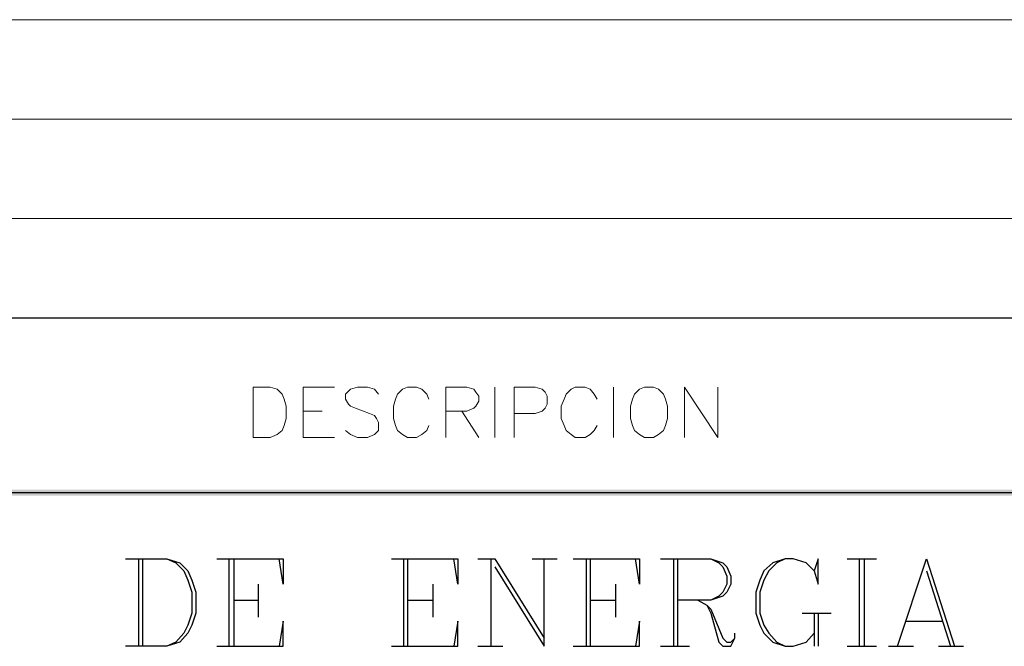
# Model space of a CAD drawing. Header units: millimetres. Extents: x 8 to 202, y 3 to 294.
# Tile 5 of 8: x 95 to 136, y 28 to 55. Entities that reach past the tile are written whole.
import ezdxf

# ---------------------------------------------------------------- set-up
doc = ezdxf.new("R2010")
doc.units = ezdxf.units.MM
doc.layers.add('DGE_CONTORNOS', color=7, linetype='Continuous', lineweight=0)
doc.layers.add('DGE_RELLENO', color=7, linetype='Continuous', lineweight=0)

msp = doc.modelspace()

# ---------------------------------------------------------------- hatches: boundary and pattern name
at = {"layer": 'DGE_RELLENO', "true_color": 0x000000}
for points in [[(23.4527, 34.8263), (23.7067, 34.5723), (201.9723, 34.8263)], [(23.7067, 34.5723), (201.9723, 34.8263), (201.8453, 34.5723)]]:
    msp.add_hatch(color=7, dxfattribs=at).paths.add_polyline_path(points, flags=0)

# ---------------------------------------------------------------- linework, layer by layer
at = {"layer": 'DGE_CONTORNOS', "lineweight": 5}
for points in [[(23.5797, 54.6384), (201.9723, 54.6384)], [(23.5797, 50.4474), (201.9723, 50.4474)], [(23.5797, 46.2564), (201.9723, 46.2564)]]:
    msp.add_lwpolyline(points, dxfattribs=at)
at = {"layer": 'DGE_CONTORNOS', "lineweight": 25}
for points in [[(23.5797, 42.0653), (201.9723, 42.0653)], [(23.5797, 34.6993), (201.9723, 34.6993)], [(99.1447, 31.9053), (100.8803, 31.9053), (101.4307, 31.7359), (101.7693, 31.3973), (101.9387, 31.0163), (102.108, 30.5083), (102.108, 29.6193), (101.9387, 29.1113), (101.7693, 28.7726), (101.4307, 28.3916), (100.8803, 28.2223), (99.1447, 28.2223)], [(99.695, 31.9053), (99.695, 28.2223)], [(99.8643, 31.9053), (99.8643, 28.2223)], [(100.8803, 31.9053), (101.2613, 31.7359), (101.6, 31.3973), (101.7693, 31.0163), (101.9387, 30.5083), (101.9387, 29.6193), (101.7693, 29.1113), (101.6, 28.7726), (101.2613, 28.3916), (100.8803, 28.2223)], [(102.997, 31.9053), (105.791, 31.9053), (105.791, 30.847), (105.6217, 31.9053)], [(103.505, 31.9053), (103.505, 28.2223)], [(103.7167, 31.9053), (103.7167, 28.2223)], [(110.363, 31.9053), (113.157, 31.9053), (113.157, 30.847), (112.9877, 31.9053)], [(110.871, 31.9053), (110.871, 28.2223)], [(111.0403, 31.9053), (111.0403, 28.2223)], [(114.0037, 31.9053), (114.7233, 31.9053)], [(114.554, 31.9053), (114.554, 28.2223)], [(114.7233, 31.9053), (116.7977, 28.5609)], [(114.7233, 31.5666), (116.7977, 28.2223), (116.7977, 31.9053)], [(116.2897, 31.9053), (117.348, 31.9053)], [(118.0253, 31.9053), (120.8193, 31.9053), (120.8193, 30.847), (120.65, 31.9053)], [(118.5757, 31.9053), (118.5757, 28.2223)], [(118.745, 31.9053), (118.745, 28.2223)], [(121.7083, 31.9053), (123.825, 31.9053), (124.333, 31.7359), (124.5023, 31.5666), (124.6717, 31.1856), (124.6717, 30.847), (124.5023, 30.5083), (124.333, 30.339), (123.825, 30.1696), (122.428, 30.1696)], [(122.2587, 31.9053), (122.2587, 28.2223)], [(122.428, 31.9053), (122.428, 28.2223)], [(123.825, 31.9053), (124.1637, 31.7359), (124.333, 31.5666), (124.5023, 31.1856), (124.5023, 30.847), (124.333, 30.5083), (124.1637, 30.339), (123.825, 30.1696)], [(128.1853, 31.3973), (128.3547, 30.847), (128.3547, 31.9053), (128.1853, 31.3973), (127.8467, 31.7359), (127.2963, 31.9053), (126.9577, 31.9053), (126.4497, 31.7359), (126.0687, 31.3973), (125.8993, 31.0163), (125.73, 30.5083), (125.73, 29.6193), (125.8993, 29.1113), (126.0687, 28.7726), (126.4497, 28.3916), (126.9577, 28.2223), (127.2963, 28.2223), (127.8467, 28.3916), (128.1853, 28.7726)], [(126.9577, 31.9053), (126.619, 31.7359), (126.2803, 31.3973), (126.0687, 31.0163), (125.8993, 30.5083), (125.8993, 29.6193), (126.0687, 29.1113), (126.2803, 28.7726), (126.619, 28.3916), (126.9577, 28.2223)], [(129.5823, 31.9053), (130.81, 31.9053)], [(130.0903, 31.9053), (130.0903, 28.2223)], [(130.302, 31.9053), (130.302, 28.2223)], [(131.699, 28.2223), (132.9267, 31.9053), (134.112, 28.2223)], [(132.9267, 31.3973), (133.9427, 28.2223)], [(104.7327, 30.847), (104.7327, 29.4499)], [(112.0987, 30.847), (112.0987, 29.4499)], [(119.8033, 30.847), (119.8033, 29.4499)], [(103.7167, 30.1696), (104.7327, 30.1696)], [(111.0403, 30.1696), (112.0987, 30.1696)], [(118.745, 30.1696), (119.8033, 30.1696)], [(123.2747, 30.1696), (123.6557, 29.9579), (123.825, 29.7886), (124.333, 28.5609), (124.5023, 28.3916), (124.6717, 28.3916), (124.841, 28.5609)], [(123.6557, 29.9579), (123.825, 29.6193), (124.1637, 28.3916), (124.333, 28.2223), (124.6717, 28.2223), (124.841, 28.5609), (124.841, 28.7726)], [(127.6773, 29.6193), (128.905, 29.6193)], [(128.1853, 29.6193), (128.1853, 28.2223)], [(128.3547, 29.6193), (128.3547, 28.2223)], [(102.997, 28.2223), (105.791, 28.2223), (105.791, 29.2806), (105.6217, 28.2223)], [(110.363, 28.2223), (113.157, 28.2223), (113.157, 29.2806), (112.9877, 28.2223)], [(118.0253, 28.2223), (120.8193, 28.2223), (120.8193, 29.2806), (120.65, 28.2223)], [(132.0377, 29.2806), (133.604, 29.2806)], [(114.0037, 28.2223), (115.062, 28.2223)], [(121.7083, 28.2223), (122.936, 28.2223)], [(129.5823, 28.2223), (130.81, 28.2223)], [(131.318, 28.2223), (132.3763, 28.2223)], [(133.4347, 28.2223), (134.493, 28.2223)]]:
    msp.add_lwpolyline(points, dxfattribs=at)
at = {"layer": 'DGE_CONTORNOS', "lineweight": 13}
for points in [[(104.521, 37.0276), (104.521, 39.1443), (105.2407, 39.1443), (105.537, 39.0596), (105.7487, 38.848), (105.8333, 38.6363), (105.918, 38.34), (105.918, 37.832), (105.8333, 37.5356), (105.7487, 37.3239), (105.537, 37.1546), (105.2407, 37.0276), (104.521, 37.0276)], [(106.6377, 37.0276), (106.6377, 39.1443), (107.95, 39.1443)], [(109.8127, 38.848), (109.6433, 39.0596), (109.347, 39.1443), (108.9237, 39.1443), (108.6273, 39.0596), (108.4157, 38.848), (108.4157, 38.6363), (108.5427, 38.4246), (108.6273, 38.34), (108.839, 38.2553), (109.4317, 38.0436), (109.6433, 37.9589), (109.728, 37.832), (109.8127, 37.6626), (109.8127, 37.3239), (109.6433, 37.1546), (109.347, 37.0276), (108.9237, 37.0276), (108.6273, 37.1546), (108.4157, 37.3239)], [(111.9293, 38.6363), (111.8447, 38.848), (111.633, 39.0596), (111.4213, 39.1443), (111.0403, 39.1443), (110.8287, 39.0596), (110.617, 38.848), (110.5323, 38.6363), (110.4477, 38.34), (110.4477, 37.832), (110.5323, 37.5356), (110.617, 37.3239), (110.8287, 37.1546), (111.0403, 37.0276), (111.4213, 37.0276), (111.633, 37.1546), (111.8447, 37.3239), (111.9293, 37.5356)], [(112.649, 37.0276), (112.649, 39.1443), (113.538, 39.1443), (113.8343, 39.0596), (113.919, 38.9326), (114.046, 38.7633), (114.046, 38.5516), (113.919, 38.34), (113.8343, 38.2553), (113.538, 38.1283), (112.649, 38.1283)], [(114.7233, 39.1443), (114.7233, 37.0276)], [(115.5277, 37.0276), (115.5277, 39.1443), (116.4167, 39.1443), (116.713, 39.0596), (116.84, 38.9326), (116.9247, 38.7633), (116.9247, 38.4246), (116.84, 38.2553), (116.713, 38.1283), (116.4167, 38.0436), (115.5277, 38.0436)], [(119.0413, 38.6363), (118.9143, 38.848), (118.745, 39.0596), (118.5333, 39.1443), (118.11, 39.1443), (117.9407, 39.0596), (117.729, 38.848), (117.6443, 38.6363), (117.5173, 38.34), (117.5173, 37.832), (117.6443, 37.5356), (117.729, 37.3239), (117.9407, 37.1546), (118.11, 37.0276), (118.5333, 37.0276), (118.745, 37.1546), (118.9143, 37.3239), (119.0413, 37.5356)], [(119.7187, 39.1443), (119.7187, 37.0276)], [(121.031, 39.1443), (120.8193, 39.0596), (120.6077, 38.848), (120.523, 38.6363), (120.4383, 38.34), (120.4383, 37.832), (120.523, 37.5356), (120.6077, 37.3239), (120.8193, 37.1546), (121.031, 37.0276), (121.412, 37.0276), (121.6237, 37.1546), (121.8353, 37.3239), (121.92, 37.5356), (122.0047, 37.832), (122.0047, 38.34), (121.92, 38.6363), (121.8353, 38.848), (121.6237, 39.0596), (121.412, 39.1443), (121.031, 39.1443)], [(122.7243, 37.0276), (122.7243, 39.1443), (124.1213, 37.0276), (124.1213, 39.1443)], [(106.6377, 38.1283), (107.442, 38.1283)], [(113.3263, 38.1283), (114.046, 37.0276)], [(106.6377, 37.0276), (107.95, 37.0276)]]:
    msp.add_lwpolyline(points, dxfattribs=at)

doc.saveas('drawing.dxf')
